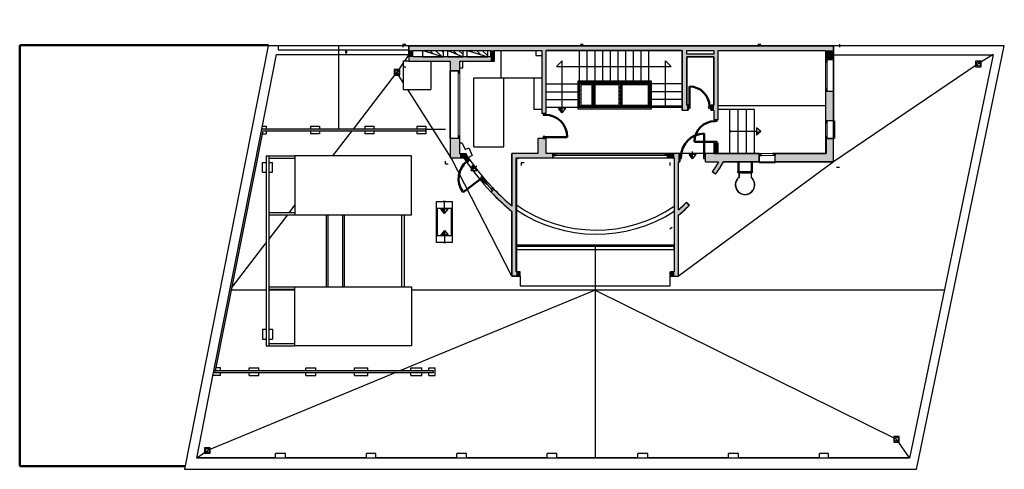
# Model space of a CAD drawing. Header units: metres. Extents: x -1 to 461, y -6 to 29.
# Tile 2 of 16: x 392 to 427, y 13 to 29. Entities that reach past the tile are written whole.
import ezdxf

# ---------------------------------------------------------------- set-up
doc = ezdxf.new("R2010")
doc.units = ezdxf.units.M
doc.linetypes.add('CONTINUA', pattern=[0])
doc.linetypes.add('PUNKT', pattern=[6.35, 0, -6.35])
for name, color, linetype, lineweight in [('3D PB MURS ASCENSOR TOTAL EDIFICI', 7, 'CONTINUA', 25), ('3D PSC MURS', 7, 'CONTINUA', 25), ('PSC ESCALA 2D', 7, 'CONTINUA', 25)]:
    doc.layers.add(name, color=color, linetype=linetype, lineweight=lineweight)
pattern_1 = [(180, (-0.14, -0.14), (-0.07, -0.07), [0.07, -0.07]), (270, (-0.14, -0.14), (0.07, -0.07), [0.07, -0.07])]
pattern_2 = [(0, (0.14, 0.14), (0.07, 0.07), [0.07, -0.07]), (90, (0.14, 0.14), (-0.07, 0.07), [0.07, -0.07])]
pattern_3 = [(90, (-0.14, 0.14), (-0.07, 0.07), [0.07, -0.07]), (180, (-0.14, 0.14), (-0.07, -0.07), [0.07, -0.07])]
pattern_4 = [(135, (0, 0), (-0.21213203, -0.21213203), []), (135, (-0.10607, -0.10607), (-0.21213203, -0.21213203), [])]

# ---------------------------------------------------------------- blocks, each defined once
blk = doc.blocks.new('_CLOSEDFILLED')
at = {"color": 0, "linetype": 'ByBlock', "lineweight": -2}
blk.add_solid([(-1, 0), (0, 0), (-1, 0)], dxfattribs=at)

msp = doc.modelspace()

# ---------------------------------------------------------------- hatches: boundary and pattern name
at = {"layer": '3D PB MURS ASCENSOR TOTAL EDIFICI', "linetype": 'CONTINUA', "lineweight": 18, "transparency": 33554687}
for points in [[(411.976, 26.94), (411.976, 25.94), (412.026, 25.94), (412.026, 26.94)], [(413.591, 26.94), (412.026, 26.94), (412.026, 26.89), (413.591, 26.89)], [(412.606, 25.99), (412.606, 26.89), (412.556, 26.89), (412.556, 25.99)], [(413.591, 25.99), (413.591, 26.89), (413.541, 26.89), (413.541, 25.99)], [(414.657, 26.94), (413.591, 26.94), (413.591, 26.89), (414.657, 26.89)], [(414.657, 25.94), (414.657, 26.89), (414.607, 26.89), (414.607, 25.94)], [(412.026, 25.94), (413.541, 25.94), (413.541, 25.99), (412.026, 25.99)], [(413.541, 25.94), (414.607, 25.94), (414.607, 25.99), (413.541, 25.99)]]:
    msp.add_hatch(color=40, dxfattribs=at).paths.add_polyline_path(points)
h = msp.add_hatch(dxfattribs=at)
h.set_pattern_fill('TRAMA', color=40, scale=0.07, angle=270, style=0, pattern_type=2)
h.set_pattern_definition([(270, (0.14, -0.14), (0.07, -0.07), [0.07, -0.07]), (360, (0.14, -0.14), (0.07, 0.07), [0.07, -0.07])])
h.paths.add_polyline_path([(412.026, 26.89), (412.026, 25.99), (412.096, 25.99), (412.096, 26.89)], flags=0)
h = msp.add_hatch(dxfattribs=at)
h.set_pattern_fill('TRAMA', color=40, scale=0.07, angle=180, style=0, pattern_type=2)
h.set_pattern_definition(pattern_1)
h.paths.add_polyline_path([(412.486, 26.89), (412.096, 26.89), (412.096, 26.82), (412.486, 26.82)], flags=0)
h = msp.add_hatch(dxfattribs=at)
h.set_pattern_fill('TRAMA', color=40, scale=0.07, angle=90, style=0, pattern_type=2)
h.set_pattern_definition(pattern_3)
h.paths.add_polyline_path([(412.556, 25.99), (412.556, 26.89), (412.486, 26.89), (412.486, 25.99)], flags=0)
h = msp.add_hatch(dxfattribs=at)
h.set_pattern_fill('TRAMA', color=40, scale=0.07, angle=180, style=0, pattern_type=2)
h.set_pattern_definition(pattern_1)
h.paths.add_polyline_path([(413.541, 26.89), (412.606, 26.89), (412.606, 26.82), (413.541, 26.82)], flags=0)
h = msp.add_hatch(dxfattribs=at)
h.set_pattern_fill('TRAMA', color=40, scale=0.07, angle=180, style=0, pattern_type=2)
h.set_pattern_definition(pattern_1)
h.paths.add_polyline_path([(414.607, 26.89), (413.591, 26.89), (413.591, 26.82), (414.607, 26.82)], flags=0)
h = msp.add_hatch(dxfattribs=at)
h.set_pattern_fill('TRAMA', color=40, scale=0.07, angle=90, style=0, pattern_type=2)
h.set_pattern_definition(pattern_3)
h.paths.add_polyline_path([(413.541, 25.99), (413.541, 26.82), (413.471, 26.82), (413.471, 25.99)], flags=0)
h = msp.add_hatch(dxfattribs=at)
h.set_pattern_fill('TRAMA', color=40, scale=0.07, angle=90, style=0, pattern_type=2)
h.set_pattern_definition(pattern_3)
h.paths.add_polyline_path([(414.607, 25.99), (414.607, 26.82), (414.537, 26.82), (414.537, 25.99)], flags=0)
h = msp.add_hatch(dxfattribs=at)
h.set_pattern_fill('TRAMA', color=40, scale=0.07, style=0, pattern_type=2)
h.set_pattern_definition(pattern_2)
h.paths.add_polyline_path([(412.486, 25.99), (412.486, 26.06), (412.096, 26.06), (412.096, 25.99)], flags=0)
h = msp.add_hatch(dxfattribs=at)
h.set_pattern_fill('TRAMA', color=40, scale=0.07, style=0, pattern_type=2)
h.set_pattern_definition(pattern_2)
h.paths.add_polyline_path([(412.606, 25.99), (413.471, 25.99), (413.471, 26.06), (412.606, 26.06)], flags=0)
h = msp.add_hatch(dxfattribs=at)
h.set_pattern_fill('TRAMA', color=40, scale=0.07, style=0, pattern_type=2)
h.set_pattern_definition(pattern_2)
h.paths.add_polyline_path([(413.591, 25.99), (414.537, 25.99), (414.537, 26.06), (413.591, 26.06)], flags=0)
at = {"layer": '3D PSC MURS', "linetype": 'CONTINUA', "lineweight": 18, "true_color": 0xa0a0a0, "transparency": 33554687}
for points in [[(421.277, 28.228), (405.837, 28.228), (405.837, 28.058), (421.277, 28.058)], [(405.837, 28.058), (405.837, 27.82), (405.987, 27.82), (405.987, 28.058)], [(408.807, 28.058), (408.807, 27.67), (408.957, 27.67), (408.957, 28.058)], [(410.827, 25.77), (410.827, 28.058), (410.677, 28.058), (410.677, 25.77)], [(415.777, 28.058), (415.777, 25.89), (415.947, 25.89), (415.947, 28.058)], [(415.947, 27.82), (416.928, 27.82), (416.928, 27.92), (415.947, 27.92)], [(417.077, 25.54), (417.077, 28.058), (416.927, 28.058), (416.927, 27.92), (416.928, 27.92), (416.928, 27.82), (416.927, 27.82), (416.927, 25.54)], [(420.977, 28.058), (420.977, 27.718), (421.277, 27.718), (421.277, 28.058)], [(405.837, 27.67), (407.347, 27.67), (407.347, 27.82), (405.837, 27.82)], [(407.347, 27.82), (407.347, 27.31), (407.697, 27.31), (407.697, 27.82)], [(407.697, 27.67), (408.807, 27.67), (408.807, 27.82), (407.697, 27.82)], [(408.957, 27.67), (408.807, 27.67), (408.957, 27.67)], [(420.977, 26.579), (420.977, 25.495), (421.277, 25.495), (421.277, 26.579)], [(415.947, 25.89), (415.987, 25.89), (415.987, 26.07), (415.947, 26.07)], [(416.817, 25.89), (416.927, 25.89), (416.927, 26.07), (416.817, 26.07)], [(400.484, 25.139), (398.757, 16.42), (398.818, 16.42), (400.545, 25.139)], [(406.455, 25.199), (400.496, 25.199), (400.484, 25.139), (400.545, 25.139), (406.455, 25.139)], [(407.347, 24.87), (407.347, 24.15), (407.697, 24.15), (407.697, 24.87)], [(410.527, 24.86), (410.527, 24.31), (410.827, 24.31), (410.827, 24.86)], [(420.977, 24.86), (420.977, 24.01), (421.277, 24.01), (421.277, 24.86)], [(417.077, 24.311), (417.077, 24.69), (416.927, 24.69), (416.927, 24.311)], [(407.697, 24.15), (408.017, 24.15), (407.917, 24.3), (407.697, 24.3)], [(407.837, 24.15), (407.898, 24.058), (408.023, 24.141), (407.962, 24.233), (407.961, 24.233), (408.017, 24.15), (407.837, 24.15)], [(409.745, 19.859), (409.745, 24.31), (409.585, 24.31), (409.585, 19.859)], [(409.745, 24.16), (411.077, 24.16), (411.077, 24.31), (409.745, 24.31)], [(415.237, 24.16), (415.487, 24.16), (415.487, 24.31), (415.237, 24.31)], [(415.637, 19.859), (415.637, 24.31), (415.487, 24.31), (415.487, 19.859)], [(415.637, 24.01), (415.682, 24.01), (415.682, 24.31), (415.637, 24.31)], [(416.622, 24.01), (418.567, 24.01), (418.567, 24.31), (416.622, 24.31)], [(416.987, 23.562), (417.136, 23.784), (417.271, 24.01), (417.096, 24.01), (417.01, 23.865), (416.863, 23.646)], [(419.157, 24.01), (420.977, 24.01), (420.977, 24.31), (419.157, 24.31)], [(408.663, 23.313), (408.65, 23.327), (408.57, 23.424), (408.454, 23.329), (408.537, 23.229), (408.552, 23.212)], [(408.823, 22.917), (408.857, 22.88), (409.195, 22.548), (409.551, 22.234), (409.584, 22.208), (409.585, 22.21), (409.585, 22.404), (409.298, 22.658), (408.965, 22.984), (408.933, 23.019)], [(415.641, 22.073), (415.88, 22.282), (416.038, 22.435), (415.934, 22.543), (415.779, 22.392), (415.637, 22.269), (415.637, 22.077)], [(409.745, 19.859), (409.885, 19.859), (409.885, 20.009), (409.745, 20.009)], [(415.337, 19.859), (415.487, 19.859), (415.487, 20.009), (415.337, 20.009)], [(406.731, 16.42), (398.818, 16.42), (398.762, 16.42), (398.757, 16.42), (398.745, 16.36), (406.731, 16.36)]]:
    msp.add_hatch(color=253, dxfattribs=at).paths.add_polyline_path(points)
at = {"layer": 'PSC ESCALA 2D', "linetype": 'CONTINUA', "transparency": 33554687}
h = msp.add_hatch(dxfattribs=at)
h.set_pattern_fill('RAYADO_1', color=180, scale=0.1, angle=45, style=0, pattern_type=2)
h.set_pattern_definition(pattern_4)
h.paths.add_polyline_path([(407.102, 27.82), (407.102, 28.06), (406.352, 28.06)], flags=0)
h = msp.add_hatch(dxfattribs=at)
h.set_pattern_fill('RAYADO_1', color=180, scale=0.1, angle=45, style=0, pattern_type=2)
h.set_pattern_definition(pattern_4)
h.paths.add_polyline_path([(407.252, 28.06), (407.812, 27.82), (407.812, 28.06)], flags=0)
h = msp.add_hatch(dxfattribs=at)
h.set_pattern_fill('RAYADO_1', color=180, scale=0.1, angle=45, style=0, pattern_type=2)
h.set_pattern_definition(pattern_4)
h.paths.add_polyline_path([(407.962, 28.06), (408.712, 27.82), (408.712, 28.06)], flags=0)

# ---------------------------------------------------------------- linework, layer by layer
at = {"layer": '3D PB MURS ASCENSOR TOTAL EDIFICI', "color": 7, "linetype": 'CONTINUA', "lineweight": 25, "transparency": 33554687}
for p, q in [((411.976, 26.94), (411.976, 25.94)), ((412.026, 26.94), (411.976, 26.94)), ((413.591, 26.94), (412.026, 26.94)), ((412.026, 26.89), (412.096, 26.89)), ((412.026, 26.89), (412.026, 25.99)), ((412.096, 26.89), (412.026, 26.89)), ((412.026, 25.99), (412.026, 26.89)), ((412.096, 26.89), (412.486, 26.89)), ((412.486, 26.89), (412.096, 26.89)), ((412.486, 26.89), (412.556, 26.89)), ((412.556, 26.89), (412.486, 26.89)), ((412.556, 26.89), (412.556, 26.06)), ((412.556, 26.06), (412.556, 26.89)), ((412.606, 26.89), (413.541, 26.89)), ((413.541, 26.89), (412.606, 26.89)), ((412.606, 26.89), (412.606, 26.82)), ((412.606, 26.82), (412.606, 26.89)), ((413.541, 26.82), (413.541, 26.89)), ((413.541, 26.89), (413.541, 26.82)), ((414.657, 26.94), (413.591, 26.94)), ((413.591, 26.89), (414.607, 26.89)), ((414.607, 26.89), (413.591, 26.89)), ((413.591, 26.89), (413.591, 26.82)), ((413.591, 26.82), (413.591, 26.89)), ((414.607, 26.82), (414.607, 26.89)), ((414.607, 26.89), (414.607, 26.82)), ((414.657, 26.89), (414.657, 26.94)), ((414.657, 25.94), (414.657, 26.89)), ((412.096, 26.82), (412.486, 26.82)), ((412.096, 26.06), (412.096, 26.82)), ((412.486, 26.82), (412.486, 26.06)), ((412.606, 26.82), (413.471, 26.82)), ((412.606, 26.06), (412.606, 26.82)), ((413.471, 26.82), (413.471, 26.06)), ((413.541, 26.82), (413.541, 25.99)), ((413.541, 25.99), (413.541, 26.82)), ((413.591, 26.82), (414.537, 26.82)), ((413.591, 26.06), (413.591, 26.82)), ((414.537, 26.82), (414.537, 26.06)), ((414.607, 25.99), (414.607, 26.82)), ((414.607, 26.82), (414.607, 25.99)), ((411.976, 25.94), (412.026, 25.94)), ((412.026, 25.99), (412.096, 25.99)), ((412.096, 25.99), (412.026, 25.99)), ((412.026, 25.94), (413.471, 25.94)), ((412.486, 26.06), (412.096, 26.06)), ((412.096, 25.99), (412.486, 25.99)), ((412.486, 25.99), (412.096, 25.99)), ((412.486, 25.99), (412.556, 25.99)), ((412.556, 25.99), (412.486, 25.99)), ((412.556, 26.06), (412.556, 25.99)), ((413.471, 26.06), (412.606, 26.06)), ((412.606, 25.99), (412.606, 26.06)), ((412.606, 25.99), (413.471, 25.99)), ((413.471, 25.99), (412.606, 25.99)), ((413.541, 25.99), (413.471, 25.99)), ((413.471, 25.94), (413.541, 25.94)), ((413.541, 25.94), (414.607, 25.94)), ((414.537, 26.06), (413.591, 26.06)), ((413.591, 26.06), (413.591, 25.99)), ((413.591, 25.99), (413.591, 26.06)), ((413.591, 25.99), (414.537, 25.99)), ((414.537, 25.99), (413.591, 25.99)), ((414.537, 25.99), (414.607, 25.99)), ((414.607, 25.99), (414.537, 25.99)), ((414.607, 25.94), (414.657, 25.94))]:
    msp.add_line(p, q, dxfattribs=at)
at = {"layer": '3D PSC MURS', "color": 7, "linetype": 'CONTINUA', "lineweight": 25, "transparency": 33554687}
for p, q in [((400.729, 28.228), (397.681, 12.839)), ((401.096, 28.228), (400.729, 28.228)), ((405.837, 28.228), (401.096, 28.228)), ((421.277, 28.228), (405.837, 28.228)), ((405.837, 28.228), (405.837, 28.058)), ((405.837, 28.058), (405.837, 28.228)), ((405.837, 28.058), (405.837, 28.058)), ((405.837, 28.058), (405.837, 27.82)), ((405.837, 27.908), (405.837, 28.058)), ((405.987, 28.058), (408.807, 28.058)), ((405.987, 27.82), (405.987, 28.058)), ((408.807, 28.058), (408.807, 27.82)), ((408.957, 28.058), (410.677, 28.058)), ((408.957, 27.67), (408.957, 28.058)), ((410.677, 28.058), (410.677, 25.77)), ((410.827, 28.058), (415.777, 28.058)), ((410.827, 25.77), (410.827, 28.058)), ((415.777, 28.058), (415.777, 25.89)), ((415.947, 28.058), (416.927, 28.058)), ((415.947, 27.92), (415.947, 28.058)), ((416.927, 27.92), (415.947, 27.92)), ((416.927, 28.058), (416.927, 27.92)), ((417.077, 28.058), (420.977, 28.058)), ((417.077, 25.54), (417.077, 28.058)), ((420.977, 28.058), (420.977, 27.718)), ((421.277, 28.058), (421.277, 28.228)), ((427.143, 28.228), (421.277, 28.228)), ((421.277, 28.228), (421.277, 28.058)), ((421.277, 27.898), (421.277, 28.058)), ((421.277, 28.058), (421.277, 27.898)), ((424.376, 13.249), (427.48, 28.228)), ((427.48, 28.228), (427.143, 28.228)), ((400.496, 25.199), (401.033, 27.908)), ((401.033, 27.908), (405.837, 27.908)), ((405.837, 27.82), (405.837, 27.67)), ((405.837, 27.67), (407.347, 27.67)), ((407.347, 27.82), (405.987, 27.82)), ((407.347, 27.82), (407.347, 27.82)), ((407.697, 27.82), (407.347, 27.82)), ((407.347, 27.67), (407.347, 27.31)), ((407.697, 27.82), (407.697, 27.82)), ((408.807, 27.82), (407.697, 27.82)), ((407.697, 27.31), (407.697, 27.67)), ((407.697, 27.67), (408.807, 27.67)), ((408.807, 27.67), (408.957, 27.67)), ((408.957, 27.67), (408.957, 27.67)), ((408.957, 27.67), (408.957, 27.67)), ((415.947, 27.82), (416.927, 27.82)), ((415.947, 26.07), (415.947, 27.82)), ((416.927, 27.82), (416.927, 26.07)), ((421.047, 27.718), (420.977, 27.718)), ((420.977, 27.718), (420.977, 26.579)), ((421.277, 27.718), (421.047, 27.718)), ((421.277, 27.718), (421.277, 27.898)), ((421.277, 27.898), (427.074, 27.898)), ((421.277, 26.579), (421.277, 27.718)), ((427.074, 27.898), (424.039, 13.249)), ((407.637, 27.31), (407.347, 27.31)), ((407.347, 27.31), (407.347, 24.87)), ((407.687, 27.31), (407.637, 27.31)), ((407.697, 27.31), (407.687, 27.31)), ((420.977, 26.579), (421.047, 26.579)), ((420.977, 26.579), (420.977, 25.495)), ((421.047, 26.579), (421.277, 26.579)), ((421.277, 25.495), (421.277, 26.579)), ((410.827, 25.77), (410.677, 25.77)), ((415.777, 25.89), (415.947, 25.89)), ((415.987, 26.07), (415.947, 26.07)), ((415.947, 25.89), (415.987, 25.89)), ((415.987, 26.07), (415.987, 25.89)), ((416.817, 25.89), (416.817, 26.07)), ((416.927, 26.07), (416.817, 26.07)), ((416.817, 25.89), (416.927, 25.89)), ((416.927, 25.89), (416.927, 25.54)), ((417.077, 25.54), (416.927, 25.54)), ((421.047, 25.495), (420.977, 25.495)), ((420.977, 25.495), (420.977, 24.86)), ((421.277, 25.495), (421.047, 25.495)), ((421.277, 24.86), (421.277, 25.495)), ((398.757, 16.42), (400.484, 25.139)), ((398.818, 16.42), (400.545, 25.139)), ((400.484, 25.139), (400.496, 25.199)), ((406.455, 25.199), (400.496, 25.199)), ((400.545, 25.139), (406.455, 25.139)), ((406.455, 25.139), (406.455, 25.199)), ((407.347, 24.87), (407.637, 24.87)), ((407.347, 24.87), (407.347, 24.15)), ((407.637, 24.87), (407.687, 24.87)), ((407.687, 24.87), (407.697, 24.87)), ((407.697, 24.3), (407.697, 24.87)), ((410.527, 24.86), (410.527, 24.31)), ((410.677, 24.86), (410.527, 24.86)), ((410.827, 24.86), (410.677, 24.86)), ((410.827, 24.31), (410.827, 24.86)), ((420.977, 24.86), (421.047, 24.86)), ((420.977, 24.86), (420.977, 24.31)), ((421.047, 24.86), (421.277, 24.86)), ((421.277, 24.01), (421.277, 24.86)), ((416.927, 24.69), (417.077, 24.69)), ((416.927, 24.69), (416.927, 24.311)), ((417.077, 24.311), (417.077, 24.69)), ((407.347, 24.15), (407.697, 24.15)), ((407.917, 24.3), (407.697, 24.3)), ((407.697, 24.15), (407.837, 24.15)), ((407.837, 24.15), (407.898, 24.058)), ((407.837, 24.15), (407.837, 24.15)), ((408.023, 24.141), (407.898, 24.058)), ((407.898, 24.058), (407.953, 23.975)), ((407.961, 24.233), (407.917, 24.3)), ((407.953, 23.975), (408.235, 23.594)), ((407.962, 24.233), (407.961, 24.233)), ((408.023, 24.141), (407.962, 24.233)), ((408.075, 24.061), (408.023, 24.141)), ((408.353, 23.687), (408.075, 24.061)), ((409.745, 24.31), (409.585, 24.31)), ((409.585, 24.31), (409.585, 22.404)), ((410.527, 24.31), (409.745, 24.31)), ((409.745, 20.979), (409.745, 24.16)), ((409.745, 24.16), (411.077, 24.16)), ((411.077, 24.31), (410.827, 24.31)), ((411.077, 24.31), (411.077, 24.24)), ((415.237, 24.31), (411.077, 24.31)), ((411.077, 24.24), (411.077, 24.16)), ((411.077, 24.16), (415.237, 24.16)), ((415.237, 24.24), (415.237, 24.31)), ((415.487, 24.31), (415.237, 24.31)), ((415.237, 24.16), (415.237, 24.24)), ((415.237, 24.16), (415.487, 24.16)), ((415.637, 24.31), (415.487, 24.31)), ((415.487, 24.16), (415.487, 20.979)), ((415.682, 24.31), (415.637, 24.31)), ((415.637, 22.269), (415.637, 24.01)), ((415.637, 24.01), (415.682, 24.01)), ((415.682, 24.31), (415.682, 24.01)), ((416.622, 24.31), (415.682, 24.31)), ((416.622, 24.01), (416.622, 24.31)), ((418.567, 24.31), (416.622, 24.31)), ((416.622, 24.01), (417.096, 24.01)), ((416.927, 24.311), (417.077, 24.311)), ((417.096, 24.01), (417.01, 23.865)), ((417.136, 23.784), (417.271, 24.01)), ((417.271, 24.01), (418.567, 24.01)), ((418.567, 24.31), (418.567, 24.24)), ((418.567, 24.24), (418.567, 24.01)), ((418.567, 24.01), (419.157, 24.01)), ((419.157, 24.24), (419.157, 24.31)), ((420.977, 24.31), (419.157, 24.31)), ((419.157, 24.01), (419.157, 24.24)), ((419.157, 24.01), (420.977, 24.01)), ((420.977, 24.01), (421.277, 24.01)), ((408.57, 23.424), (408.353, 23.687)), ((417.01, 23.865), (416.863, 23.646)), ((416.987, 23.562), (416.863, 23.646)), ((416.987, 23.562), (417.136, 23.784)), ((408.235, 23.594), (408.454, 23.329)), ((408.454, 23.329), (408.57, 23.424)), ((408.454, 23.329), (408.537, 23.229)), ((408.611, 23.266), (408.552, 23.212)), ((408.65, 23.327), (408.57, 23.424)), ((408.663, 23.313), (408.611, 23.266)), ((408.663, 23.313), (408.65, 23.327)), ((408.933, 23.019), (408.663, 23.313)), ((408.537, 23.229), (408.552, 23.212)), ((408.552, 23.212), (408.823, 22.917)), ((408.823, 22.917), (408.882, 22.971)), ((408.823, 22.917), (408.857, 22.88)), ((408.882, 22.971), (408.933, 23.019)), ((408.965, 22.984), (408.933, 23.019)), ((409.298, 22.658), (408.965, 22.984)), ((408.857, 22.88), (409.195, 22.548)), ((409.195, 22.548), (409.551, 22.234)), ((409.585, 22.404), (409.298, 22.658)), ((409.551, 22.234), (409.584, 22.208)), ((409.584, 22.208), (409.585, 22.21)), ((409.585, 22.21), (409.585, 19.859)), ((415.779, 22.392), (415.637, 22.269)), ((415.641, 22.073), (415.88, 22.282)), ((415.934, 22.543), (415.779, 22.392)), ((415.88, 22.282), (416.038, 22.435)), ((415.934, 22.543), (416.038, 22.435)), ((415.637, 22.077), (415.641, 22.073)), ((415.637, 19.859), (415.637, 22.077)), ((409.745, 20.829), (409.745, 20.979)), ((415.487, 20.979), (409.745, 20.979)), ((409.745, 20.979), (409.745, 20.829)), ((409.745, 20.009), (409.745, 20.829)), ((409.745, 20.829), (415.487, 20.829)), ((415.487, 20.829), (415.487, 20.979)), ((415.487, 20.979), (415.487, 20.829)), ((415.487, 20.829), (415.487, 20.009)), ((409.585, 19.859), (409.745, 19.859)), ((409.885, 20.009), (409.745, 20.009)), ((409.745, 19.859), (409.885, 19.859)), ((409.885, 19.859), (409.885, 20.009)), ((415.487, 20.009), (415.337, 20.009)), ((415.337, 20.009), (415.337, 19.859)), ((415.337, 19.859), (415.487, 19.859)), ((415.487, 19.859), (415.637, 19.859)), ((398.129, 13.249), (398.745, 16.36)), ((398.745, 16.36), (398.757, 16.42)), ((398.745, 16.36), (406.731, 16.36)), ((398.762, 16.42), (398.818, 16.42)), ((406.731, 16.42), (398.818, 16.42)), ((406.731, 16.36), (406.731, 16.42)), ((424.039, 13.249), (398.129, 13.249)), ((424.291, 12.839), (424.376, 13.249)), ((397.681, 12.839), (398.048, 12.839)), ((398.048, 12.839), (424.291, 12.839))]:
    msp.add_line(p, q, dxfattribs=at)
at = {"layer": '3D PSC MURS', "color": 7, "linetype": 'PUNKT', "lineweight": 25, "transparency": 33554687}
for p, q in [((420.977, 27.718), (420.977, 26.579)), ((421.047, 27.718), (420.977, 27.718)), ((421.047, 26.579), (421.047, 27.718)), ((407.637, 27.31), (407.637, 24.87)), ((407.687, 27.31), (407.637, 27.31)), ((407.687, 24.87), (407.687, 27.31)), ((420.977, 26.579), (421.047, 26.579)), ((420.977, 25.495), (420.977, 24.86)), ((421.047, 25.495), (420.977, 25.495)), ((421.047, 24.86), (421.047, 25.495)), ((407.637, 24.87), (407.687, 24.87)), ((420.977, 24.86), (421.047, 24.86)), ((407.981, 24.113), (407.941, 24.083)), ((407.941, 24.083), (408.492, 23.362)), ((408.531, 23.392), (407.981, 24.113)), ((415.237, 24.31), (411.077, 24.31)), ((411.077, 24.31), (411.077, 24.24)), ((411.077, 24.24), (415.237, 24.24)), ((415.237, 24.24), (415.237, 24.31)), ((419.157, 24.31), (418.567, 24.31)), ((418.567, 24.31), (418.567, 24.24)), ((418.567, 24.24), (419.157, 24.24)), ((419.157, 24.24), (419.157, 24.31)), ((408.492, 23.362), (408.531, 23.392)), ((408.663, 23.313), (408.611, 23.266)), ((408.611, 23.266), (408.882, 22.971)), ((408.933, 23.019), (408.663, 23.313)), ((408.882, 22.971), (408.933, 23.019))]:
    msp.add_line(p, q, dxfattribs=at)
at = {"layer": '3D PSC MURS', "color": 202, "linetype": 'CONTINUA', "lineweight": 50, "transparency": 33554687}
for p, q in [((416.037, 26.015), (416.037, 26.745)), ((410.787, 24.91), (411.597, 24.91)), ((416.967, 24.74), (416.217, 24.74)), ((416.572, 24.195), (416.572, 25.035)), ((408.453, 23.396), (407.812, 22.906))]:
    msp.add_line(p, q, dxfattribs=at)
at = {"layer": '3D PSC MURS', "color": 7, "linetype": 'CONTINUA', "lineweight": 25, "transparency": 33554687}
for points in [[(420.977, 27.718), (420.977, 27.648), (421.047, 27.648), (421.047, 27.718), (420.977, 27.718)], [(407.697, 27.24), (407.697, 27.31), (407.627, 27.31), (407.627, 27.24), (407.697, 27.24)], [(420.977, 26.649), (420.977, 26.579), (421.047, 26.579), (421.047, 26.649), (420.977, 26.649)], [(410.717, 25.77), (410.717, 25.7), (410.787, 25.7), (410.787, 25.77), (410.717, 25.77)], [(416.057, 25.945), (415.987, 25.945), (415.987, 26.015), (416.057, 26.015), (416.057, 25.945)], [(416.817, 25.945), (416.747, 25.945), (416.747, 26.015), (416.817, 26.015), (416.817, 25.945)], [(417.037, 25.54), (417.037, 25.47), (416.967, 25.47), (416.967, 25.54), (417.037, 25.54)], [(420.977, 25.495), (420.977, 25.425), (421.047, 25.425), (421.047, 25.495), (420.977, 25.495)], [(407.697, 24.87), (407.697, 24.94), (407.627, 24.94), (407.627, 24.87), (407.697, 24.87)], [(410.717, 24.93), (410.717, 24.86), (410.787, 24.86), (410.787, 24.93), (410.717, 24.93)], [(417.037, 24.76), (417.037, 24.69), (416.967, 24.69), (416.967, 24.76), (417.037, 24.76)], [(420.977, 24.93), (420.977, 24.86), (421.047, 24.86), (421.047, 24.93), (420.977, 24.93)], [(407.989, 24.119), (408.031, 24.064), (407.976, 24.021), (407.933, 24.077), (407.989, 24.119)], [(411.077, 24.31), (411.147, 24.31), (411.147, 24.24), (411.077, 24.24), (411.077, 24.31)], [(415.167, 24.31), (415.237, 24.31), (415.237, 24.24), (415.167, 24.24), (415.167, 24.31)], [(415.682, 24.125), (415.752, 24.125), (415.752, 24.195), (415.682, 24.195), (415.682, 24.125)], [(416.552, 24.125), (416.622, 24.125), (416.622, 24.195), (416.552, 24.195), (416.552, 24.125)], [(418.637, 24.24), (418.567, 24.24), (418.567, 24.31), (418.637, 24.31), (418.637, 24.24)], [(419.157, 24.24), (419.087, 24.24), (419.087, 24.31), (419.157, 24.31), (419.157, 24.24)], [(408.497, 23.454), (408.539, 23.398), (408.484, 23.356), (408.441, 23.412), (408.497, 23.454)], [(408.663, 23.313), (408.71, 23.262), (408.659, 23.214), (408.611, 23.266), (408.663, 23.313)], [(408.886, 23.07), (408.933, 23.019), (408.882, 22.971), (408.834, 23.023), (408.886, 23.07)]]:
    msp.add_lwpolyline(points, close=True, dxfattribs=at)
at = {"layer": '3D PSC MURS', "color": 40, "linetype": 'CONTINUA', "lineweight": 18, "transparency": 33554687}
for points in [[(420.977, 27.648), (420.977, 26.649), (421.047, 26.649), (421.047, 27.648), (420.977, 27.648)], [(407.697, 24.94), (407.697, 27.24), (407.627, 27.24), (407.627, 24.94), (407.697, 24.94)], [(420.977, 25.425), (420.977, 24.93), (421.047, 24.93), (421.047, 25.425), (420.977, 25.425)], [(411.147, 24.31), (415.167, 24.31), (415.167, 24.24), (411.147, 24.24), (411.147, 24.31)], [(419.087, 24.24), (418.637, 24.24), (418.637, 24.31), (419.087, 24.31), (419.087, 24.24)], [(408.71, 23.262), (408.886, 23.07), (408.834, 23.023), (408.659, 23.214), (408.71, 23.262)]]:
    msp.add_lwpolyline(points, close=True, dxfattribs=at)
at = {"layer": '3D PSC MURS', "color": 202, "linetype": 'CONTINUA', "lineweight": 50, "transparency": 33554687}
for centre, radius, start, end in [((416.037, 26.015), 0.73, 0, 90), ((410.787, 24.91), 0.81, 0, 90), ((416.967, 24.74), 0.75, 90, 180), ((416.572, 24.195), 0.84, 90, 180)]:
    msp.add_arc(centre, radius, start, end, dxfattribs=at)
msp.add_ellipse((408.453, 23.396), major_axis=(-0.642, -0.49), ratio=1, start_param=4.712389, end_param=6.283185, dxfattribs=at)
at = {"layer": 'PSC ESCALA 2D', "color": 7, "linetype": 'PUNKT', "lineweight": 25, "transparency": 33554687}
for p, q in [((405.627, 28.279), (421.487, 28.279)), ((405.627, 28.279), (405.627, 27.46)), ((421.487, 28.279), (421.487, 23.8)), ((405.627, 27.46), (407.167, 27.46)), ((407.167, 23.94), (407.167, 27.46)), ((409.747, 24.16), (415.487, 22.394)), ((415.487, 24.16), (409.747, 22.441)), ((409.927, 23.98), (409.927, 21.746)), ((409.927, 23.98), (415.327, 23.98)), ((415.327, 23.98), (415.327, 21.572)), ((407.167, 23.94), (407.785, 23.94)), ((421.487, 23.8), (417.353, 23.8))]:
    msp.add_line(p, q, dxfattribs=at)
at = {"layer": 'PSC ESCALA 2D', "color": 202, "lineweight": 50, "transparency": 33554687}
for p, q in [((391.697, 28.248), (391.697, 12.949)), ((400.734, 28.248), (391.697, 28.248)), ((391.697, 12.949), (397.703, 12.949))]:
    msp.add_line(p, q, dxfattribs=at)
at = {"layer": 'PSC ESCALA 2D', "color": 7, "linetype": 'CONTINUA', "lineweight": 25, "transparency": 33554687}
for p, q in [((401.096, 28.229), (401.096, 28.079)), ((401.096, 28.079), (405.837, 28.079)), ((403.287, 28.229), (403.287, 25.199)), ((405.837, 28.229), (421.277, 28.229)), ((405.837, 28.229), (405.837, 27.67)), ((406.352, 27.82), (406.352, 28.06)), ((406.352, 28.06), (407.102, 28.06)), ((406.352, 28.06), (407.102, 27.82)), ((407.102, 27.82), (407.102, 28.06)), ((407.252, 28.06), (407.812, 28.06)), ((407.252, 27.82), (407.252, 28.06)), ((407.252, 28.06), (407.812, 27.82)), ((407.812, 27.82), (407.812, 28.06)), ((407.962, 27.82), (407.962, 28.06)), ((407.962, 28.06), (408.712, 28.06)), ((407.962, 28.06), (408.712, 27.82)), ((408.712, 27.82), (408.712, 28.06)), ((408.957, 27.67), (408.957, 28.06)), ((408.957, 28.06), (410.457, 28.06)), ((409.177, 28.06), (409.177, 27.06)), ((410.457, 28.06), (410.457, 27.87)), ((415.777, 28.06), (410.827, 28.06)), ((412.047, 26.89), (412.047, 28.06)), ((412.326, 26.89), (412.326, 28.06)), ((412.605, 26.89), (412.605, 28.06)), ((412.884, 26.89), (412.884, 28.06)), ((413.162, 26.89), (413.162, 28.06)), ((413.441, 26.89), (413.441, 28.06)), ((413.72, 26.89), (413.72, 28.06)), ((413.999, 26.89), (413.999, 28.06)), ((414.278, 26.89), (414.278, 28.06)), ((414.557, 26.89), (414.557, 28.06)), ((415.777, 25.89), (415.777, 28.06)), ((421.277, 28.229), (421.277, 25.495)), ((405.637, 27.606), (405.407, 27.259)), ((405.637, 27.67), (405.637, 26.64)), ((405.837, 27.67), (405.637, 27.67)), ((405.837, 27.909), (405.679, 27.67)), ((406.352, 27.82), (407.102, 27.82)), ((406.637, 27.67), (406.637, 26.64)), ((407.252, 27.82), (407.812, 27.82)), ((407.797, 27.409), (407.797, 27.67)), ((407.797, 27.67), (408.957, 27.67)), ((407.962, 27.82), (408.712, 27.82)), ((410.457, 27.87), (410.677, 27.87)), ((411.211, 27.475), (411.411, 27.675)), ((411.411, 25.795), (411.411, 27.675)), ((415.167, 26.04), (415.167, 27.675)), ((415.167, 27.675), (415.367, 27.475)), ((416.927, 27.82), (415.947, 27.82)), ((415.947, 27.82), (415.947, 26.07)), ((416.927, 26.07), (416.927, 27.82)), ((426.533, 27.566), (421.277, 24.01)), ((427.076, 27.906), (426.533, 27.566)), ((403.826, 25.199), (405.407, 27.259)), ((405.637, 26.896), (405.407, 27.259)), ((407.347, 24.87), (407.347, 27.31)), ((407.377, 27.31), (407.347, 27.31)), ((407.377, 27.31), (407.697, 27.31)), ((407.797, 27.409), (407.697, 27.409)), ((407.697, 27.31), (407.697, 27.409)), ((411.211, 27.475), (415.367, 27.475)), ((408.197, 27.06), (410.677, 27.06)), ((408.197, 24.56), (408.197, 27.06)), ((409.297, 24.56), (409.297, 27.06)), ((410.377, 27.06), (410.377, 25.91)), ((410.827, 26.84), (411.997, 26.84)), ((414.607, 26.89), (411.997, 26.89)), ((411.997, 25.99), (411.997, 26.89)), ((414.557, 26.84), (412.047, 26.84)), ((412.047, 26.04), (412.047, 26.84)), ((414.557, 26.04), (414.557, 26.84)), ((414.607, 26.04), (414.607, 26.89)), ((415.777, 26.84), (414.607, 26.84)), ((405.637, 26.64), (406.637, 26.64)), ((407.377, 24.15), (405.799, 26.64)), ((410.827, 26.556), (411.997, 26.556)), ((415.777, 26.556), (414.607, 26.556)), ((410.827, 26.273), (411.997, 26.273)), ((415.777, 26.273), (414.607, 26.273)), ((410.677, 25.91), (410.377, 25.91)), ((410.827, 25.99), (415.777, 25.99)), ((411.541, 25.955), (411.281, 25.953)), ((411.412, 25.793), (411.281, 25.953)), ((411.412, 25.793), (411.541, 25.955)), ((412.047, 26.04), (415.777, 26.04)), ((421.007, 26.04), (417.077, 26.04)), ((418.405, 25.917), (417.077, 25.917)), ((417.505, 24.31), (417.505, 25.917)), ((417.805, 24.31), (417.805, 25.917)), ((418.105, 24.31), (418.105, 25.917)), ((418.405, 24.31), (418.405, 25.917)), ((421.277, 25.495), (421.007, 25.495)), ((421.277, 25.495), (421.307, 25.495)), ((421.307, 25.495), (421.307, 24.86)), ((400.518, 25.309), (400.654, 25.309)), ((400.654, 25.309), (400.654, 25.199)), ((400.654, 25.139), (400.654, 25.029)), ((402.265, 25.309), (402.265, 25.199)), ((402.265, 25.309), (402.595, 25.309)), ((402.265, 25.139), (402.265, 25.029)), ((402.595, 25.309), (402.595, 25.199)), ((402.595, 25.139), (402.595, 25.029)), ((403.082, 24.229), (403.78, 25.139)), ((404.235, 25.309), (404.235, 25.199)), ((404.235, 25.309), (404.565, 25.309)), ((404.235, 25.139), (404.235, 25.029)), ((404.565, 25.309), (404.565, 25.199)), ((404.565, 25.139), (404.565, 25.029)), ((406.125, 25.309), (406.125, 25.199)), ((406.125, 25.309), (406.455, 25.309)), ((406.125, 25.139), (406.125, 25.029)), ((406.455, 25.309), (406.455, 25.029)), ((406.455, 25.199), (407.167, 25.199)), ((417.525, 25.133), (417.485, 25.133)), ((417.525, 25.093), (417.485, 25.093)), ((418.472, 25.113), (417.505, 25.113)), ((418.471, 25.243), (418.473, 24.983)), ((418.633, 25.114), (418.471, 25.243)), ((418.633, 25.114), (418.473, 24.983)), ((400.523, 25.029), (400.654, 25.029)), ((402.595, 25.029), (402.265, 25.029)), ((404.565, 25.029), (404.235, 25.029)), ((406.455, 25.029), (406.125, 25.029)), ((407.377, 24.87), (407.347, 24.87)), ((407.377, 24.87), (407.697, 24.87)), ((407.697, 24.694), (407.697, 24.87)), ((407.776, 24.694), (407.697, 24.694)), ((407.776, 24.694), (407.882, 24.457)), ((410.535, 24.31), (410.535, 24.86)), ((421.277, 24.86), (421.007, 24.86)), ((421.007, 24.86), (421.007, 24.31)), ((421.277, 24.01), (421.277, 24.86)), ((421.307, 24.86), (421.277, 24.86)), ((407.882, 24.457), (408.019, 24.518)), ((408.019, 24.518), (408.142, 24.244)), ((408.197, 24.56), (409.297, 24.56)), ((416.152, 24.115), (416.152, 24.385)), ((400.521, 23.629), (400.521, 23.989)), ((400.521, 23.989), (400.651, 23.989)), ((400.651, 24.229), (400.651, 17.329)), ((400.651, 24.229), (401.701, 24.229)), ((400.751, 24.229), (400.751, 17.329)), ((400.751, 24.149), (401.701, 24.149)), ((400.751, 23.989), (400.881, 23.989)), ((400.881, 23.629), (400.881, 23.989)), ((409.585, 19.859), (407.377, 24.15)), ((408.142, 24.244), (408.004, 24.171)), ((409.585, 22.405), (409.585, 24.31)), ((410.535, 24.31), (409.585, 24.31)), ((409.747, 24.16), (409.747, 20.009)), ((409.747, 24.16), (411.077, 24.16)), ((411.077, 24.31), (410.827, 24.31)), ((415.237, 24.31), (411.077, 24.31)), ((411.077, 24.16), (411.077, 24.31)), ((415.237, 24.25), (411.077, 24.25)), ((411.077, 24.16), (415.237, 24.16)), ((411.137, 24.25), (411.137, 24.31)), ((415.177, 24.31), (415.177, 24.25)), ((415.237, 24.31), (415.237, 24.16)), ((415.237, 24.16), (415.487, 24.16)), ((415.487, 24.16), (415.487, 20.009)), ((421.277, 24.01), (415.637, 19.859)), ((416.282, 24.275), (416.022, 24.273)), ((416.153, 24.113), (416.022, 24.273)), ((416.153, 24.113), (416.282, 24.275)), ((417.077, 24.31), (418.567, 24.31)), ((418.567, 24.01), (417.271, 24.01)), ((417.797, 24.01), (417.797, 23.652)), ((417.832, 24.01), (417.832, 23.66)), ((418.282, 24.01), (418.282, 23.66)), ((418.317, 24.01), (418.317, 23.652)), ((418.567, 24.01), (418.567, 24.31)), ((418.567, 23.98), (418.567, 24.01)), ((418.567, 23.98), (419.157, 23.98)), ((419.157, 24.01), (419.157, 24.31)), ((419.157, 24.31), (421.007, 24.31)), ((421.277, 24.01), (419.157, 24.01)), ((419.157, 23.98), (419.157, 24.01)), ((400.521, 23.629), (400.651, 23.629)), ((400.751, 23.629), (400.881, 23.629)), ((408.104, 23.692), (408.148, 23.894)), ((408.104, 23.694), (408.316, 23.861)), ((408.104, 23.692), (408.31, 23.691)), ((408.31, 23.691), (408.148, 23.894)), ((417.814, 23.66), (418.299, 23.66)), ((417.839, 23.635), (417.839, 23.44)), ((418.274, 23.635), (418.274, 23.44)), ((417.814, 23.61), (417.829, 23.61)), ((417.829, 23.615), (417.829, 23.444)), ((417.839, 23.61), (418.274, 23.61)), ((418.284, 23.615), (418.284, 23.444)), ((418.284, 23.61), (418.299, 23.61)), ((406.845, 22.57), (407.425, 22.57)), ((406.845, 21.08), (406.845, 22.57)), ((407.115, 22.55), (407.115, 22.59)), ((407.135, 22.135), (407.135, 22.57)), ((407.155, 22.55), (407.155, 22.59)), ((407.425, 21.08), (407.425, 22.57)), ((401.501, 22.169), (401.701, 22.43)), ((406.845, 22.33), (407.425, 22.33)), ((406.88, 21.32), (406.88, 22.33)), ((407.265, 22.295), (407.005, 22.293)), ((407.136, 22.133), (407.005, 22.293)), ((407.136, 22.133), (407.265, 22.295)), ((407.39, 21.32), (407.39, 22.33)), ((409.585, 19.859), (409.585, 22.21)), ((416.031, 22.428), (415.934, 22.542)), ((400.751, 22.169), (401.701, 22.169)), ((400.751, 22.089), (401.701, 22.089)), ((400.751, 21.192), (401.44, 22.089)), ((402.831, 22.089), (402.831, 19.469)), ((402.896, 22.089), (402.896, 19.469)), ((403.426, 22.089), (403.426, 19.469)), ((403.491, 22.089), (403.491, 19.469)), ((405.571, 22.089), (405.571, 19.469)), ((405.671, 22.089), (405.671, 19.469)), ((415.637, 19.859), (415.637, 22.059)), ((407.136, 21.516), (407.005, 21.356)), ((407.135, 21.514), (407.135, 21.08)), ((407.136, 21.516), (407.265, 21.354)), ((407.425, 21.32), (406.845, 21.32)), ((407.265, 21.354), (407.005, 21.356)), ((399.42, 19.457), (400.651, 21.062)), ((407.425, 21.08), (406.845, 21.08)), ((407.115, 21.1), (407.115, 21.06)), ((407.155, 21.1), (407.155, 21.06)), ((415.487, 20.979), (409.747, 20.979)), ((415.487, 20.929), (409.747, 20.929)), ((412.611, 20.929), (412.607, 13.25)), ((409.885, 19.859), (409.585, 19.859)), ((409.885, 20.009), (409.747, 20.009)), ((409.885, 19.859), (409.885, 20.009)), ((409.885, 19.859), (409.885, 19.499)), ((415.337, 19.859), (415.337, 20.009)), ((415.337, 20.009), (415.487, 20.009)), ((415.337, 19.859), (415.637, 19.859)), ((415.337, 19.499), (415.337, 19.859)), ((400.651, 19.35), (399.398, 19.35)), ((400.751, 19.469), (401.701, 19.469)), ((400.751, 19.389), (401.701, 19.389)), ((401.701, 19.35), (400.751, 19.35)), ((425.303, 19.35), (405.931, 19.35)), ((412.611, 19.35), (406.731, 16.925)), ((409.885, 19.499), (415.337, 19.499)), ((412.611, 19.35), (423.563, 13.93)), ((400.521, 17.929), (400.651, 17.929)), ((400.521, 17.929), (400.521, 17.569)), ((400.751, 17.929), (400.881, 17.929)), ((400.881, 17.929), (400.881, 17.569)), ((400.521, 17.569), (400.651, 17.569)), ((400.751, 17.569), (400.881, 17.569)), ((400.651, 17.329), (401.701, 17.329)), ((400.751, 17.409), (401.701, 17.409)), ((406.731, 16.925), (405.506, 16.42)), ((399, 16.53), (398.84, 16.53)), ((399, 16.42), (399, 16.53)), ((400.031, 16.42), (400.031, 16.53)), ((400.031, 16.53), (400.391, 16.53)), ((400.031, 16.53), (400.391, 16.53)), ((400.391, 16.42), (400.391, 16.53)), ((402.091, 16.42), (402.091, 16.53)), ((402.091, 16.53), (402.461, 16.53)), ((402.091, 16.53), (402.461, 16.53)), ((402.461, 16.42), (402.461, 16.53)), ((403.861, 16.42), (403.861, 16.53)), ((403.861, 16.53), (404.351, 16.53)), ((403.861, 16.53), (404.351, 16.53)), ((404.351, 16.42), (404.351, 16.53)), ((405.911, 16.42), (405.911, 16.53)), ((405.911, 16.53), (406.311, 16.53)), ((405.911, 16.53), (406.311, 16.53)), ((406.311, 16.42), (406.311, 16.53)), ((406.561, 16.42), (406.561, 16.53)), ((406.561, 16.53), (406.731, 16.53)), ((406.561, 16.53), (406.731, 16.53)), ((406.731, 16.53), (406.801, 16.53)), ((406.731, 16.53), (406.801, 16.53)), ((406.801, 16.25), (406.801, 16.53)), ((405.361, 16.36), (398.519, 13.52)), ((399, 16.25), (398.723, 16.25)), ((399, 16.25), (399, 16.36)), ((400.031, 16.25), (400.031, 16.36)), ((400.031, 16.25), (400.391, 16.25)), ((400.031, 16.25), (400.391, 16.25)), ((400.391, 16.25), (400.391, 16.36)), ((402.091, 16.25), (402.091, 16.36)), ((402.091, 16.25), (402.461, 16.25)), ((402.091, 16.25), (402.461, 16.25)), ((402.461, 16.25), (402.461, 16.36)), ((403.861, 16.25), (403.861, 16.36)), ((403.861, 16.25), (404.351, 16.25)), ((403.861, 16.25), (404.351, 16.25)), ((404.351, 16.25), (404.351, 16.36)), ((405.911, 16.25), (405.911, 16.36)), ((405.911, 16.25), (406.311, 16.25)), ((405.911, 16.25), (406.311, 16.25)), ((406.311, 16.25), (406.311, 16.36)), ((406.561, 16.25), (406.561, 16.36)), ((406.561, 16.25), (406.801, 16.25)), ((406.561, 16.25), (406.801, 16.25)), ((424.039, 13.25), (423.563, 13.93)), ((398.129, 13.25), (398.519, 13.52)), ((400.999, 13.25), (398.129, 13.25)), ((400.999, 13.25), (400.999, 13.419)), ((401.359, 13.419), (400.999, 13.419)), ((401.359, 13.25), (401.359, 13.419)), ((404.299, 13.25), (401.359, 13.25)), ((404.299, 13.25), (404.299, 13.419)), ((404.639, 13.419), (404.299, 13.419)), ((404.639, 13.25), (404.639, 13.419)), ((407.579, 13.25), (404.639, 13.25)), ((407.579, 13.25), (407.579, 13.419)), ((407.939, 13.419), (407.579, 13.419)), ((407.939, 13.25), (407.939, 13.419)), ((410.869, 13.25), (407.939, 13.25)), ((410.869, 13.25), (410.869, 13.419)), ((411.219, 13.419), (410.869, 13.419)), ((411.219, 13.25), (411.219, 13.419)), ((414.159, 13.25), (411.219, 13.25)), ((414.159, 13.25), (414.159, 13.419)), ((414.519, 13.419), (414.159, 13.419)), ((414.519, 13.25), (414.519, 13.419)), ((417.459, 13.25), (414.519, 13.25)), ((417.459, 13.25), (417.459, 13.419)), ((417.819, 13.419), (417.459, 13.419)), ((417.819, 13.25), (417.819, 13.419)), ((420.759, 13.25), (417.819, 13.25)), ((420.759, 13.25), (420.759, 13.419)), ((421.089, 13.419), (420.759, 13.419)), ((421.089, 13.25), (421.089, 13.419)), ((424.039, 13.25), (421.089, 13.25))]:
    msp.add_line(p, q, dxfattribs=at)
for points in [[(403.537, 27.969), (403.587, 27.969), (403.587, 28.019), (403.537, 28.019), (403.537, 27.969)], [(426.433, 27.466), (426.633, 27.466), (426.633, 27.666), (426.433, 27.666), (426.433, 27.466)], [(405.307, 27.159), (405.507, 27.159), (405.507, 27.359), (405.307, 27.359), (405.307, 27.159)], [(401.701, 22.089), (405.931, 22.089), (405.931, 24.229), (401.701, 24.229), (401.701, 22.089)], [(401.701, 19.469), (405.931, 19.469), (405.931, 17.329), (401.701, 17.329), (401.701, 19.469)], [(423.463, 13.83), (423.663, 13.83), (423.663, 14.03), (423.463, 14.03), (423.463, 13.83)], [(398.419, 13.42), (398.619, 13.42), (398.619, 13.62), (398.419, 13.62), (398.419, 13.42)]]:
    msp.add_lwpolyline(points, close=True, dxfattribs=at)
for centre, radius in [((426.533, 27.566), 0.075), ((405.407, 27.259), 0.075), ((417.814, 23.635), 0.025), ((418.299, 23.635), 0.025), ((423.563, 13.93), 0.075), ((398.519, 13.52), 0.075)]:
    msp.add_circle(centre, radius, dxfattribs=at)
for centre, radius, start, end in [((419.534, 26.133), 8.249, 181.2492, 181.3016), ((419.534, 26.133), 8.239, 181.2502, 181.3903), ((419.534, 26.133), 8.229, 181.2512, 181.4794), ((419.534, 26.133), 8.219, 181.2522, 181.5689), ((419.534, 26.133), 8.209, 181.2532, 181.6588), ((419.534, 26.133), 8.199, 181.2542, 181.7491), ((419.534, 26.133), 8.189, 181.2553, 181.8398), ((419.534, 26.133), 8.179, 181.2563, 181.9309), ((419.534, 26.133), 8.169, 181.2573, 182.0224), ((419.534, 26.133), 8.159, 181.2583, 182.1144), ((419.534, 26.133), 8.149, 181.2593, 182.2068), ((419.534, 26.133), 8.139, 181.2604, 182.2995), ((418.293, 33.237), 8.139, 271.2604, 272.2995), ((418.293, 33.237), 8.149, 271.2593, 272.2068), ((418.293, 33.237), 8.159, 271.2583, 272.1144), ((418.293, 33.237), 8.169, 271.2573, 272.0224), ((418.293, 33.237), 8.179, 271.2563, 271.9309), ((418.293, 33.237), 8.189, 271.2553, 271.8398), ((418.293, 33.237), 8.199, 271.2542, 271.7491), ((418.293, 33.237), 8.209, 271.2532, 271.6588), ((418.293, 33.237), 8.219, 271.2522, 271.5689), ((418.293, 33.237), 8.229, 271.2512, 271.4794), ((418.293, 33.237), 8.239, 271.2502, 271.3903), ((418.293, 33.237), 8.249, 271.2492, 271.3016), ((424.275, 24.453), 8.239, 181.2502, 181.3903), ((424.275, 24.453), 8.229, 181.2512, 181.4794), ((424.275, 24.453), 8.219, 181.2522, 181.5689), ((424.275, 24.453), 8.209, 181.2532, 181.6588), ((424.275, 24.453), 8.199, 181.2542, 181.7491), ((424.275, 24.453), 8.189, 181.2553, 181.8398), ((424.275, 24.453), 8.179, 181.2563, 181.9309), ((424.275, 24.453), 8.169, 181.2573, 182.0224), ((424.275, 24.453), 8.159, 181.2583, 182.1144), ((424.275, 24.453), 8.149, 181.2593, 182.2068), ((424.275, 24.453), 8.139, 181.2604, 182.2995), ((413.398, 17.523), 8.139, 129.5028, 130.542), ((413.398, 17.523), 8.149, 129.5017, 130.4492), ((413.398, 17.523), 8.159, 129.5007, 130.3568), ((413.398, 17.523), 8.169, 129.4997, 130.2649), ((413.398, 17.523), 8.179, 129.4987, 130.1733), ((413.398, 17.523), 8.189, 129.4977, 130.0822), ((413.398, 17.523), 8.199, 129.4967, 129.9915), ((413.398, 17.523), 8.209, 129.4957, 129.9012), ((413.398, 17.523), 8.219, 129.4946, 129.8113), ((413.398, 17.523), 8.229, 129.4936, 129.7218), ((413.398, 17.523), 8.239, 129.4926, 129.6327), ((418.057, 23.172), 0.355, 129.8549, 50.1451), ((418.057, 23.172), 0.345, 129.0822, 50.9178), ((415.055, 28.896), 8.638, 223.8104, 230.7142), ((415.055, 28.896), 8.488, 223.8104, 229.8809), ((415.258, 22.473), 8.249, 181.2492, 181.3016), ((415.258, 22.473), 8.239, 181.2502, 181.3903), ((415.258, 22.473), 8.229, 181.2512, 181.4794), ((415.258, 22.473), 8.219, 181.2522, 181.5689), ((415.258, 22.473), 8.209, 181.2532, 181.6588), ((415.258, 22.473), 8.199, 181.2542, 181.7491), ((415.258, 22.473), 8.189, 181.2553, 181.8398), ((415.258, 22.473), 8.179, 181.2563, 181.9309), ((415.258, 22.473), 8.169, 181.2573, 182.0224), ((415.258, 22.473), 8.159, 181.2583, 182.1144), ((415.258, 22.473), 8.149, 181.2593, 182.2068), ((415.258, 22.473), 8.139, 181.2604, 182.2995), ((412.652, 26.613), 5.083, 235.1487, 303.9014), ((412.652, 26.613), 5.233, 236.2845, 302.805), ((410.156, 28.31), 8.164, 312.1718, 315.0496), ((410.156, 28.31), 8.314, 311.2422, 314.9643), ((415.258, 21.176), 8.159, 177.8856, 178.7417), ((415.258, 21.176), 8.149, 177.7932, 178.7407), ((415.258, 21.176), 8.139, 177.7005, 178.7396), ((415.258, 21.176), 8.249, 178.6984, 178.7508), ((415.258, 21.176), 8.239, 178.6097, 178.7498), ((415.258, 21.176), 8.229, 178.5206, 178.7488), ((415.258, 21.176), 8.219, 178.4311, 178.7478), ((415.258, 21.176), 8.209, 178.3412, 178.7468), ((415.258, 21.176), 8.199, 178.2509, 178.7458), ((415.258, 21.176), 8.189, 178.1602, 178.7447), ((415.258, 21.176), 8.179, 178.0691, 178.7437), ((415.258, 21.176), 8.169, 177.9776, 178.7427)]:
    msp.add_arc(centre, radius, start, end, dxfattribs=at)
at = {"layer": 'PSC ESCALA 2D', "color": 7, "linetype": 'PUNKT', "lineweight": 25, "transparency": 33554687}
for centre, radius, start, end in [((415.055, 28.896), 8.798, 214.2839, 234.3524), ((410.156, 28.31), 8.494, 307.5011, 327.9246)]:
    msp.add_arc(centre, radius, start, end, dxfattribs=at)

# ---------------------------------------------------------------- block references
at = {"layer": '3D PSC MURS', "color": 7, "linetype": 'CONTINUA', "lineweight": 25, "transparency": 33554687, "xscale": 0.0002666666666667, "yscale": 0.0002666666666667, "zscale": 0.0002666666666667}
for p in [(415.363, 29.174), (410.802, 27.805)]:
    msp.add_blockref('_CLOSEDFILLED', p, dxfattribs=at)

doc.saveas('drawing.dxf')
